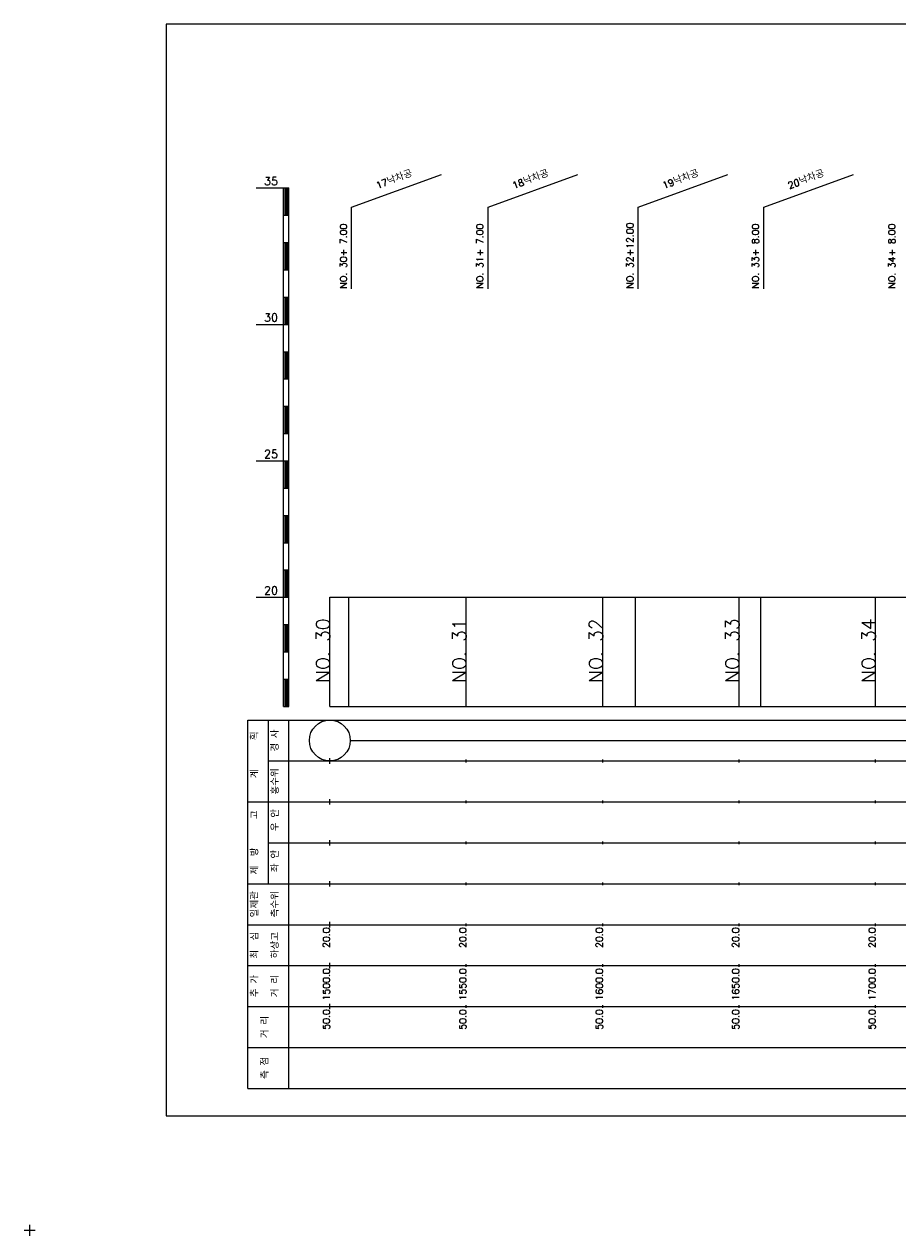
# Model space of a CAD drawing. Extents: x -2 to 685, y -2 to 1891.
# Tile 7 of 8: x -2 to 318, y 1447 to 1891. Entities that reach past the tile are written whole.
import ezdxf
from ezdxf.enums import TextEntityAlignment as Align

# ---------------------------------------------------------------- set-up
doc = ezdxf.new("R2010")
doc.units = 0
doc.header["$LTSCALE"] = 5
for name, color, linetype in [('BOX', 5, 'CONTINUOUS'), ('DT1', 3, 'CONTINUOUS'), ('LT1', 4, 'CONTINUOUS'), ('ST1', 7, 'CONTINUOUS')]:
    doc.layers.add(name, color=color, linetype=linetype)
doc.styles.add('GHS', font='ROMANS.shx', dxfattribs={"bigfont": 'GHS.shx'})

msp = doc.modelspace()

# ---------------------------------------------------------------- linework, layer by layer
at = {"layer": 'BOX'}
msp.add_lwpolyline([(50, 1491), (650, 1491), (650, 1891), (50, 1891), (50, 1491)], dxfattribs=at)
at = {"layer": 'LT1', "linetype": 'CONTINUOUS'}
for p, q in [((118, 1824), (150.89, 1835.97)), ((168, 1824), (200.89, 1835.97)), ((223, 1824), (255.89, 1835.97)), ((269, 1824), (301.89, 1835.97)), ((118, 1794), (118, 1824)), ((168, 1794), (168, 1824)), ((223, 1794), (223, 1824)), ((269, 1794), (269, 1824))]:
    msp.add_line(p, q, dxfattribs=at)
at = {"layer": 'LT1'}
for p, q in [((83, 1831), (93, 1831)), ((93, 1641), (93, 1831)), ((93, 1831), (95, 1831)), ((93.5, 1830.8), (93.5, 1821.2)), ((94, 1830.8), (94, 1821.2)), ((94.5, 1830.8), (94.5, 1821.2)), ((95, 1641), (95, 1831)), ((93, 1821), (95, 1821)), ((93, 1811), (95, 1811)), ((93.5, 1810.8), (93.5, 1801.2)), ((94, 1810.8), (94, 1801.2)), ((94.5, 1810.8), (94.5, 1801.2)), ((93, 1801), (95, 1801)), ((93, 1791), (95, 1791)), ((93.5, 1790.8), (93.5, 1781.2)), ((94, 1790.8), (94, 1781.2)), ((94.5, 1790.8), (94.5, 1781.2)), ((83, 1781), (93, 1781)), ((93, 1781), (95, 1781)), ((93, 1771), (95, 1771)), ((93.5, 1770.8), (93.5, 1761.2)), ((94, 1770.8), (94, 1761.2)), ((94.5, 1770.8), (94.5, 1761.2)), ((93, 1761), (95, 1761)), ((93, 1751), (95, 1751)), ((93.5, 1750.8), (93.5, 1741.2)), ((94, 1750.8), (94, 1741.2)), ((94.5, 1750.8), (94.5, 1741.2)), ((93, 1741), (95, 1741)), ((83, 1731), (93, 1731)), ((93, 1731), (95, 1731)), ((93.5, 1730.8), (93.5, 1721.2)), ((94, 1730.8), (94, 1721.2)), ((94.5, 1730.8), (94.5, 1721.2)), ((93, 1721), (95, 1721)), ((93, 1711), (95, 1711)), ((93.5, 1710.8), (93.5, 1701.2)), ((94, 1710.8), (94, 1701.2)), ((94.5, 1710.8), (94.5, 1701.2)), ((93, 1701), (95, 1701)), ((93, 1691), (95, 1691)), ((93.5, 1690.8), (93.5, 1681.2)), ((94, 1690.8), (94, 1681.2)), ((94.5, 1690.8), (94.5, 1681.2)), ((83, 1681), (93, 1681)), ((93, 1681), (95, 1681)), ((110, 1641), (110, 1681)), ((117, 1641), (117, 1681)), ((160, 1641), (160, 1681)), ((210, 1641), (210, 1681)), ((222, 1641), (222, 1681)), ((260, 1641), (260, 1681)), ((268, 1641), (268, 1681)), ((310, 1641), (310, 1681)), ((110, 1673.24), (110, 1675.24)), ((160, 1673.74), (160, 1674.74)), ((210, 1673.74), (210, 1674.74)), ((260, 1673.74), (260, 1674.74)), ((310, 1673.74), (310, 1674.74)), ((93, 1671), (95, 1671)), ((93.5, 1670.8), (93.5, 1661.2)), ((94, 1670.8), (94, 1661.2)), ((94.5, 1670.8), (94.5, 1661.2)), ((93, 1661), (95, 1661)), ((93, 1651), (95, 1651)), ((93.5, 1650.8), (93.5, 1641.2)), ((94, 1650.8), (94, 1641.2)), ((94.5, 1650.8), (94.5, 1641.2)), ((93, 1641), (95, 1641)), ((110, 1641), (610, 1641)), ((110, 1620), (110, 1622)), ((160, 1620.5), (160, 1621.5)), ((210, 1620.5), (210, 1621.5)), ((260, 1620.5), (260, 1621.5)), ((310, 1620.5), (310, 1621.5)), ((110, 1605), (110, 1607)), ((160, 1605.5), (160, 1606.5)), ((210, 1605.5), (210, 1606.5)), ((260, 1605.5), (260, 1606.5)), ((310, 1605.5), (310, 1606.5)), ((110, 1590), (110, 1592)), ((160, 1590.5), (160, 1591.5)), ((210, 1590.5), (210, 1591.5)), ((260, 1590.5), (260, 1591.5)), ((310, 1590.5), (310, 1591.5)), ((110, 1575), (110, 1577)), ((160, 1575.5), (160, 1576.5)), ((210, 1575.5), (210, 1576.5)), ((260, 1575.5), (260, 1576.5)), ((310, 1575.5), (310, 1576.5)), ((110, 1560), (110, 1562)), ((160, 1560.5), (160, 1561.5)), ((210, 1560.5), (210, 1561.5)), ((260, 1560.5), (260, 1561.5)), ((310, 1560.5), (310, 1561.5)), ((110, 1545), (110, 1547)), ((160, 1545.5), (160, 1546.5)), ((210, 1545.5), (210, 1546.5)), ((260, 1545.5), (260, 1546.5)), ((310, 1545.5), (310, 1546.5)), ((110, 1530), (110, 1532)), ((160, 1530.5), (160, 1531.5)), ((210, 1530.5), (210, 1531.5)), ((260, 1530.5), (260, 1531.5)), ((310, 1530.5), (310, 1531.5))]:
    msp.add_line(p, q, dxfattribs=at)
msp.add_lwpolyline([(110, 1681), (160, 1681), (210, 1681), (260, 1681), (310, 1681), (360, 1681), (410, 1681), (460, 1681), (510, 1681), (560, 1681), (610, 1681)], dxfattribs=at)
at = {"layer": 'ST1'}
for p, q in [((80, 1501), (80, 1636)), ((80, 1636), (623, 1636)), ((87.5, 1606), (87.5, 1636)), ((95, 1501), (95, 1636)), ((87.5, 1621), (623, 1621)), ((80, 1606), (623, 1606)), ((87.5, 1576), (87.5, 1606)), ((87.5, 1591), (623, 1591)), ((80, 1576), (623, 1576)), ((80, 1561), (623, 1561)), ((80, 1546), (623, 1546)), ((80, 1531), (623, 1531)), ((80, 1516), (623, 1516)), ((80, 1501), (623, 1501)), ((-2, 1449), (2, 1449)), ((0, 1447), (0, 1451))]:
    msp.add_line(p, q, dxfattribs=at)
at = {"layer": 'ST1', "linetype": 'CONTINUOUS'}
msp.add_line((117.5, 1628.5), (602.5, 1628.5), dxfattribs=at)
msp.add_circle((110, 1628.5), 7.5, dxfattribs=at)

# ---------------------------------------------------------------- texts
at = {"layer": 'DT1', "style": 'GHS'}
for s, p in [('35', (91, 1832)), ('30', (91, 1782)), ('25', (91, 1732)), ('20', (91, 1682))]:
    msp.add_text(s, height=3, dxfattribs=at).set_placement(p, align=Align.RIGHT)
at = {"layer": 'DT1', "linetype": 'CONTINUOUS', "style": 'GHS'}
for s, rotation, p in [('17낙차공', 20, (134, 1832.99)), ('18낙차공', 20, (184, 1832.99)), ('19낙차공', 20, (239, 1832.99)), ('20낙차공', 20, (285, 1832.99)), ('  획', 90, (83.75, 1628.5)), ('경 사', 90, (91.25, 1628.5)), ('홍수위', 90, (91.25, 1613.5)), ('   계', 90, (83.75, 1613.5)), ('   고', 90, (83.75, 1598.5)), (' 우 안', 90, (91.25, 1598.5)), (' 제  방', 90, (83.75, 1583.5)), (' 좌 안', 90, (91.25, 1583.5)), ('일제관', 90, (83.75, 1568.5)), ('측수위', 90, (91.25, 1568.5)), ('최  심', 90, (83.75, 1553.5)), ('하상고', 90, (91.25, 1553.5)), ('추 가', 90, (83.75, 1538.5)), ('거 리', 90, (91.25, 1538.5)), ('거 리', 90, (87.5, 1523.5)), ('측 점', 90, (87.5, 1508.5))]:
    msp.add_text(s, height=2.5, rotation=rotation, dxfattribs=at).set_placement(p, align=Align.CENTER)
for s, p in [('NO. 30+ 7.00 ', (116.25, 1794.12)), ('NO. 31+ 7.00 ', (166.25, 1794.12)), ('NO. 32+12.00 ', (221.25, 1794.12)), ('NO. 33+ 8.00 ', (267.25, 1794.12)), ('NO. 34+ 8.00 ', (317.25, 1794.12))]:
    msp.add_text(s, height=2.5, rotation=90, dxfattribs=at).set_placement(p)
at = {"layer": 'DT1', "style": 'GHS'}
for s, height, p in [('NO. 30', 5, (110, 1673.24)), ('NO. 31', 5, (160, 1673.24)), ('NO. 32', 5, (210, 1673.24)), ('NO. 33', 5, (260, 1673.24)), ('NO. 34', 5, (310, 1673.24)), (' 20.0', 2.5, (110, 1560)), (' 20.0', 2.5, (160, 1560)), (' 20.0', 2.5, (210, 1560)), (' 20.0', 2.5, (260, 1560)), (' 20.0', 2.5, (310, 1560)), ('  1500.0', 2.5, (110, 1545)), ('  1550.0', 2.5, (160, 1545)), ('  1600.0', 2.5, (210, 1545)), ('  1650.0', 2.5, (260, 1545)), ('  1700.0', 2.5, (310, 1545)), ('  50.0', 2.5, (110, 1530)), ('  50.0', 2.5, (160, 1530)), ('  50.0', 2.5, (210, 1530)), ('  50.0', 2.5, (260, 1530)), ('  50.0', 2.5, (310, 1530))]:
    msp.add_text(s, height=height, rotation=90, dxfattribs=at).set_placement(p, align=Align.RIGHT)

doc.saveas('drawing.dxf')
